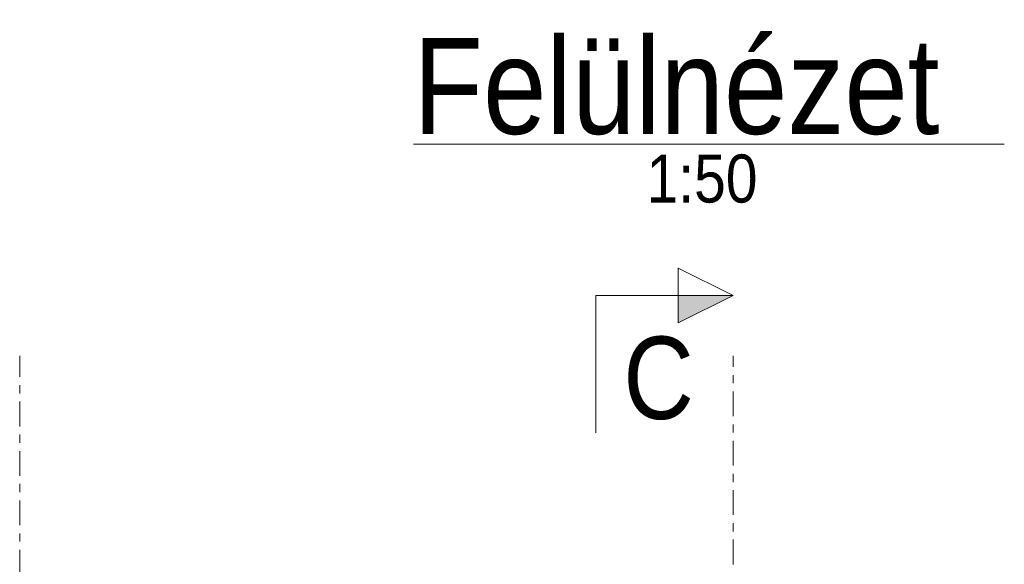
# Model space of a CAD drawing. Header units: millimetres. Extents: x 581 to 1768, y 561 to 1400.
# Tile 19 of 91: x 699 to 771, y 1156 to 1196. Entities that reach past the tile are written whole.
import ezdxf

# ---------------------------------------------------------------- set-up
doc = ezdxf.new("R2010")
doc.units = ezdxf.units.MM
doc.header["$LTSCALE"] = 0.6
doc.linetypes.add('XKITLINE00', pattern=[0])
doc.linetypes.add('XKITLINE03', pattern=[6, 3, -1, 1, -1])
for name, color, linetype, lineweight in [('OtherObjectType', 1, 'Continuous', 0), ('S-GRID', 1, 'Continuous', 0), ('Section', 6, 'Continuous', 0)]:
    doc.layers.add(name, color=color, linetype=linetype, lineweight=lineweight)
doc.styles.add('ARIAL', font='ARIAL.TTF')

msp = doc.modelspace()

# ---------------------------------------------------------------- hatches: boundary and pattern name
at = {"layer": 'Section'}
msp.add_hatch(color=6, dxfattribs=at).paths.add_polyline_path([(746.802, 1175.939), (750.802, 1175.939), (746.802, 1173.939)], flags=17)

# ---------------------------------------------------------------- linework, layer by layer
at = {"layer": 'OtherObjectType', "color": 3, "linetype": 'XKITLINE00', "lineweight": 0}
msp.add_line((727.499, 1186.965), (770.573, 1186.965), dxfattribs=at)
at = {"layer": 'S-GRID', "color": 1, "linetype": 'XKITLINE03', "lineweight": 0}
for p, q in [((698.802, 777.601), (698.802, 1171.539)), ((750.802, 792.742), (750.802, 1171.539))]:
    msp.add_line(p, q, dxfattribs=at)
at = {"layer": 'Section', "color": 6, "linetype": 'XKITLINE00', "lineweight": 0}
for p, q in [((746.802, 1173.939), (746.802, 1177.939)), ((746.802, 1177.939), (750.802, 1175.939)), ((740.802, 1175.939), (740.802, 1165.939)), ((740.802, 1175.939), (750.802, 1175.939)), ((750.802, 1175.939), (746.802, 1173.939))]:
    msp.add_line(p, q, dxfattribs=at)

# ---------------------------------------------------------------- texts
at = {"layer": 'OtherObjectType', "color": 3, "style": 'ARIAL', "width": 0.85}
for s, height, p in [('Felülnézet', 7, (727.499, 1187.715)), ('1:50', 3.5, (744.494, 1182.715))]:
    msp.add_text(s, height=height, dxfattribs=at).set_placement(p)
at = {"layer": 'Section', "color": 6, "style": 'ARIAL', "width": 0.85}
msp.add_text('C', height=6, dxfattribs=at).set_placement((742.802, 1166.939))

doc.saveas('drawing.dxf')
